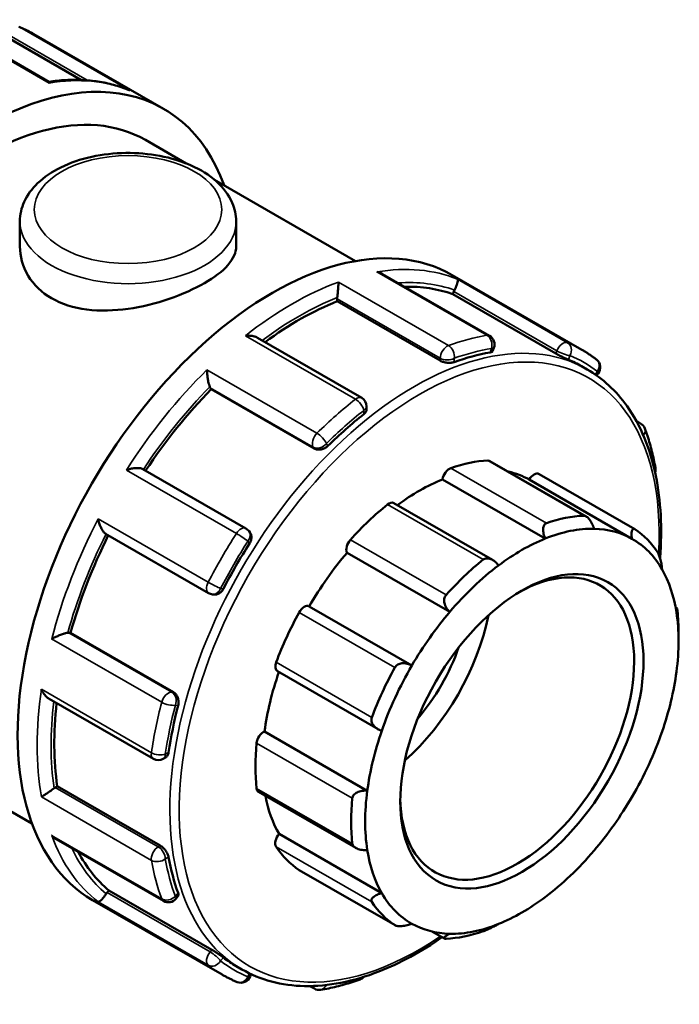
# Model space of a CAD drawing. Header units: millimetres. Extents: x 0 to 905, y -349 to 720.
# Tile 11 of 11: x 795 to 856, y 629 to 719. Entities that reach past the tile are written whole.
import ezdxf

# ---------------------------------------------------------------- set-up
doc = ezdxf.new("R2010")
doc.units = ezdxf.units.MM
doc.layers.add('Visible (ANSI)', color=7, linetype='Continuous', lineweight=50)
doc.layers.add('Visible Narrow (ANSI)', color=7, linetype='Continuous', lineweight=35)

msp = doc.modelspace()

# ---------------------------------------------------------------- linework, layer by layer
at = {"layer": 'Visible (ANSI)'}
for p, q in [((798.102, 713.77), (788.298, 719.416)), ((794.372, 717.783), (801.043, 713.941)), ((796.745, 718.133), (808.605, 711.304)), ((806.958, 708.444), (810.678, 706.302)), ((813.27, 704.81), (826.197, 697.365)), ((795.459, 700.992), (795.459, 698.689)), ((815.259, 700.992), (815.259, 698.689)), ((838.462, 690.528), (828.658, 696.174)), ((835.05, 696.075), (846.909, 689.246)), ((835.102, 694.329), (835.194, 694.566)), ((844.536, 688.896), (835.102, 694.329)), ((824.508, 693.679), (824.508, 693.892)), ((833.941, 688.246), (824.508, 693.679)), ((826.752, 684.846), (817.201, 690.346)), ((838.742, 689.118), (838.856, 689.412)), ((846.893, 687.732), (847.398, 687.441)), ((848.263, 686.888), (848.4, 687.058)), ((812.976, 685.634), (812.884, 685.766)), ((822.41, 680.201), (812.976, 685.634)), ((827.207, 683.809), (827.207, 684.058)), ((851.904, 682.726), (852.288, 682.505)), ((847.301, 673.99), (838.502, 679.057)), ((816.152, 672.891), (806.715, 678.325)), ((842.992, 677.871), (851.754, 672.825)), ((843.564, 671.965), (834.159, 677.381)), ((851.495, 671.944), (842.091, 677.359)), ((838.732, 670.006), (829.696, 675.21)), ((803.301, 672.407), (812.738, 666.973)), ((816.538, 672.488), (816.442, 672.625)), ((834.814, 665.249), (825.409, 670.664)), ((813.108, 666.856), (813.273, 666.841)), ((831.348, 660.342), (821.944, 665.757)), ((855.499, 665.657), (855.614, 665.591)), ((799.936, 663.34), (800.096, 663.325)), ((809.53, 657.893), (800.096, 663.325)), ((855.773, 662.589), (855.773, 663.329)), ((819.031, 659.818), (828.248, 654.51)), ((777.315, 656.969), (796.555, 645.89)), ((798.127, 657.303), (807.677, 651.803)), ((827.264, 648.887), (817.86, 654.303)), ((808.584, 651.803), (808.799, 651.927)), ((798.697, 649.186), (798.882, 649.293)), ((808.315, 643.86), (798.882, 649.293)), ((817.316, 648.769), (826.21, 643.647)), ((798.793, 644.437), (808.595, 638.792)), ((828.588, 639.51), (819.184, 644.926)), ((821.043, 641.611), (829.805, 636.565)), ((803.436, 639.56), (803.596, 639.759)), ((813.03, 634.326), (803.596, 639.759)), ((809.757, 639.01), (809.954, 639.255)), ((802.114, 638.881), (813.973, 632.051)), ((834.332, 635.358), (833.252, 635.98)), ((815.275, 632.825), (815.78, 632.534)), ((816.546, 631.886), (816.627, 632.094)), ((822.42, 630.769), (822.015, 631.002))]:
    msp.add_line(p, q, dxfattribs=at)
for centre, start, end in [((838.009, 689.741), 338.80211, 60.06401), ((847.691, 687.628), 321.19183, 52.15489), ((826.299, 684.058), 0, 60.06401), ((851.834, 681.717), 20.37452, 60.06401), ((852.752, 678.286), 343.07028, 10.03563), ((815.698, 672.103), 35.02709, 60.06401), ((813.191, 667.761), 240.06401, 264.76275), ((808.131, 652.591), 240.06401, 299.93599), ((809.048, 639.58), 240.06401, 321.19183), ((815.698, 632.214), 247.59443, 338.80211), ((826.299, 632.468), 289.85845, 317.52376), ((822.874, 631.557), 240.06401, 279.47366)]:
    msp.add_arc(centre, 0.909, start, end, dxfattribs=at)
for centre, major_axis, start_param, end_param in [((792.136, 682.707), (16.468, 28.597), 5.832158, 9.875805), ((792.136, 682.707), (14.821, 25.738), 0, 3.141593), ((818.582, 667.478), (16.468, 28.597), 0, 3.141593), ((821.008, 666.081), (15.809, 27.453), 0.102973, 0.337204), ((825.15, 694.262), (-0.453, -0.787), 5.326418, 5.495853), ((835.751, 694.515), (-0.453, -0.787), 4.802819, 4.972255), ((821.008, 666.081), (15.809, 27.453), 0.626572, 0.922564), ((831.084, 660.279), (-15.809, -27.453), 3.587464, 3.739052), ((831.084, 660.279), (15.809, 27.453), 0, 0.07386), ((813.44, 686.457), (-0.453, -0.787), 5.850017, 6.019452), ((821.008, 666.081), (15.809, 27.453), 1.15017, 1.460798), ((831.084, 660.279), (-15.809, -27.453), 4.111062, 4.262651), ((832.017, 659.741), (10.581, 18.375), 0.349739, 0.588871), ((838.048, 678.27), (0.453, 0.787), 0, 0.349739), ((834.792, 677.618), (0.453, 0.787), 0.588871, 2.182057), ((832.017, 659.741), (10.128, 17.587), 0.005332, 0.177783), ((842.538, 677.084), (0.453, 0.787), 0, 1.553739), ((832.017, 659.741), (-10.128, -17.587), 3.775244, 4.064618), ((832.017, 659.741), (-10.581, -18.375), 4.11965, 4.358782), ((829.242, 674.422), (0.453, 0.787), 0, 0.978058), ((840.779, 654.695), (10.581, 18.375), 0.349739, 0.588871), ((841.422, 654.325), (10.128, 17.587), 0.304959, 0.633651), ((841.422, 654.325), (10.128, 17.587), 0.005332, 0.304959), ((840.779, 654.695), (10.581, 18.375), 6.004606, 6.243738), ((821.008, 666.081), (15.809, 27.453), 1.676866, 1.987555), ((831.084, 660.279), (-15.809, -27.453), 4.634661, 4.786249), ((825.986, 671.324), (-0.453, -0.787), 4.358782, 5.951969), ((841.422, 654.325), (10.128, 17.587), 0.633651, 0.933278), ((841.422, 654.325), (10.128, 17.587), 5.959826, 6.288518), ((832.017, 659.741), (-10.128, -17.587), 4.403562, 4.703189), ((840.993, 654.572), (7.558, 13.125), 2.37399, 7.050788), ((840.779, 654.695), (-10.581, -18.375), 4.11965, 4.358782), ((841.422, 654.325), (10.128, 17.587), 0.933278, 1.261969), ((841.422, 654.325), (10.128, 17.587), 5.660199, 5.959826), ((832.017, 659.741), (-10.581, -18.375), 4.747969, 4.987101), ((821.496, 664.967), (0.453, 0.787), 0.01319, 1.606376), ((841.422, 654.325), (10.128, 17.587), 1.261969, 1.561596), ((841.422, 654.325), (-10.128, -17.587), 2.189915, 2.518607), ((840.779, 654.695), (10.581, 18.375), 5.495853, 5.615419), ((827.987, 662.062), (7.558, 13.125), 4.181411, 5.243367), ((799.615, 662.511), (0.453, 0.787), 0.259866, 0.429301), ((827.987, 662.062), (6.046, 10.5), 4.397472, 5.027306), ((819.484, 660.605), (-0.453, -0.787), 4.987101, 6.283185), ((832.017, 659.741), (-10.128, -17.587), 5.033948, 5.331508), ((840.779, 654.695), (-10.581, -18.375), 4.747969, 4.987101), ((841.422, 654.325), (10.128, 17.587), 1.561596, 1.890288), ((841.422, 654.325), (-10.128, -17.587), 1.890288, 2.189915), ((821.008, 666.081), (15.809, 27.453), 2.214984, 2.511154), ((831.084, 660.279), (-15.809, -27.453), 5.15826, 5.309848), ((817.769, 653.515), (0.453, 0.787), 0.641509, 2.234695), ((841.422, 654.325), (10.128, 17.587), 1.890288, 2.189915), ((841.422, 654.325), (-10.128, -17.587), 1.561596, 1.890288), ((832.017, 659.741), (-10.581, -18.375), 5.376288, 5.615419), ((798.697, 648.444), (-0.453, -0.787), 3.925057, 4.094492), ((817.769, 649.557), (-0.453, -0.787), 5.615419, 6.283185), ((841.422, 654.325), (10.128, 17.587), 2.189915, 2.518607), ((832.017, 659.741), (-10.128, -17.587), 5.691466, 5.959826), ((840.779, 654.695), (-10.581, -18.375), 5.376288, 5.615419), ((841.422, 654.325), (-10.128, -17.587), 1.261969, 1.561596), ((819.484, 644.442), (-0.453, -0.787), 4.41142, 6.004606), ((832.017, 659.741), (-10.581, -18.375), 6.004606, 6.243738), ((841.422, 654.325), (-10.128, -17.587), 5.660199, 5.959826), ((821.008, 666.081), (-15.809, -27.453), 5.940917, 6.176345), ((831.084, 660.279), (-15.809, -27.453), 5.681859, 5.833447), ((841.422, 654.325), (-10.128, -17.587), 0.933278, 1.261969), ((821.496, 642.398), (-0.453, -0.787), 6.243738, 6.283185), ((803.757, 639.102), (-0.453, -0.787), 4.448656, 4.618091), ((841.422, 654.325), (-10.128, -17.587), 5.959826, 6.288518), ((841.422, 654.325), (-10.128, -17.587), 0.633651, 0.933278), ((840.779, 654.695), (-10.581, -18.375), 6.004606, 6.243738), ((841.422, 654.325), (-10.128, -17.587), 0.005332, 0.304959), ((841.422, 654.325), (-10.128, -17.587), 0.304959, 0.633651), ((840.779, 654.695), (-10.581, -18.375), 0.349739, 0.588871), ((831.084, 660.279), (-15.809, -27.453), 6.205458, 6.283185)]:
    msp.add_ellipse(centre, major_axis=major_axis, ratio=0.578093, start_param=start_param, end_param=end_param, dxfattribs=at)
msp.add_ellipse((841.422, 654.325), major_axis=(-7.86, -13.65), ratio=0.578093, dxfattribs=at)
for points, knots in [([(796.745, 718.133), (796.657, 718.184), (796.567, 718.234), (796.387, 718.332), (796.297, 718.379), (796.114, 718.472), (796.022, 718.517), (795.837, 718.605), (795.744, 718.648), (795.556, 718.731), (795.462, 718.771), (795.367, 718.811)], [5.49972085, 5.49972085, 5.49972085, 5.49972085, 5.51497514, 5.51497514, 5.53022942, 5.53022942, 5.5454837, 5.5454837, 5.56073798, 5.56073798, 5.57599227, 5.57599227, 5.57599227, 5.57599227]), ([(805.385, 713.032), (804.948, 713.209), (804.498, 713.361), (803.578, 713.614), (803.107, 713.715), (802.146, 713.864), (801.656, 713.913), (800.661, 713.96), (800.156, 713.958), (799.134, 713.903), (798.618, 713.85), (798.097, 713.773)], [5.5790985, 5.5790985, 5.5790985, 5.5790985, 5.6490806, 5.6490806, 5.7190626, 5.7190626, 5.7890447, 5.7890447, 5.8590267, 5.8590267, 5.9287187, 5.9287187, 5.9287187, 5.9287187]), ([(798.136, 713.649), (798.135, 713.65), (798.135, 713.651), (798.132, 713.7), (798.126, 713.735), (798.112, 713.762), (798.107, 713.767), (798.102, 713.77)], [-0.00060692, -0.00060692, -0.00060692, -0.00060692, 0, 0, 0.04029247, 0.04029247, 0.05505805, 0.05505805, 0.05505805, 0.05505805]), ([(805.385, 713.032), (805.427, 713.015), (805.468, 712.996), (805.511, 712.975), (805.512, 712.974), (805.514, 712.973)], [0.15943913, 0.15943913, 0.15943913, 0.15943913, 0.17309103, 0.17309103, 0.17369216, 0.17369216, 0.17369216, 0.17369216]), ([(795.459, 700.992), (795.459, 701.611), (795.601, 702.227), (796.143, 703.416), (796.562, 703.979), (797.673, 705.051), (798.399, 705.539), (800.07, 706.358), (801.025, 706.681), (803.037, 707.12), (804.092, 707.238), (806.204, 707.265), (807.259, 707.176), (809.283, 706.795), (810.25, 706.503), (812.008, 705.725), (812.798, 705.236), (814.083, 704.088), (814.589, 703.43), (815.134, 702.155), (815.259, 701.575), (815.259, 700.992)], [2.356194, 2.356194, 2.356194, 2.356194, 2.612893, 2.612893, 2.894422, 2.894422, 3.22149, 3.22149, 3.564496, 3.564496, 3.904707, 3.904707, 4.242846, 4.242846, 4.582585, 4.582585, 4.925588, 4.925588, 5.256289, 5.256289, 5.497787, 5.497787, 5.497787, 5.497787]), ([(815.259, 698.689), (815.259, 698.151), (815.014, 697.574), (814.008, 696.426), (813.246, 695.853), (811.474, 694.832), (810.354, 694.322), (807.915, 693.485), (806.595, 693.162), (804.124, 692.815), (802.804, 692.769), (800.365, 693.08), (799.246, 693.443), (797.472, 694.464), (796.71, 695.185), (795.704, 696.857), (795.459, 697.805), (795.459, 698.689)], [0.752278, 0.752278, 0.752278, 0.752278, 1.128242, 1.128242, 1.504206, 1.504206, 1.880171, 1.880171, 2.256135, 2.256135, 2.632274, 2.632274, 3.008413, 3.008413, 3.384551, 3.384551, 3.76069, 3.76069, 3.76069, 3.76069]), ([(828.658, 696.174), (828.619, 696.197), (828.578, 696.218), (828.415, 696.294), (828.285, 696.337), (828.151, 696.366), (828.149, 696.367), (828.147, 696.367)], [0.11855911, 0.11855911, 0.11855911, 0.11855911, 0.1325222, 0.1325222, 0.17309103, 0.17309103, 0.17369216, 0.17369216, 0.17369216, 0.17369216]), ([(824.625, 695.43), (824.625, 695.429), (824.625, 695.428), (824.625, 695.364), (824.623, 695.288), (824.616, 695.116), (824.611, 695.02), (824.597, 694.807), (824.587, 694.686), (824.567, 694.465), (824.558, 694.366), (824.538, 694.185), (824.528, 694.103), (824.518, 694.026), (824.517, 694.024), (824.517, 694.023)], [-0.0006069, -0.0006069, -0.0006069, -0.0006069, 0, 0, 0.0402925, 0.0402925, 0.078718, 0.078718, 0.1184803, 0.1184803, 0.148246, 0.148246, 0.1740674, 0.1740674, 0.1747486, 0.1747486, 0.1747486, 0.1747486]), ([(835.526, 695.691), (835.526, 695.69), (835.526, 695.69), (835.541, 695.672), (835.55, 695.641), (835.551, 695.554), (835.545, 695.5), (835.516, 695.362), (835.492, 695.277), (835.433, 695.105), (835.402, 695.025), (835.333, 694.864), (835.298, 694.787), (835.258, 694.709), (835.257, 694.707), (835.256, 694.705)], [-0.0006069, -0.0006069, -0.0006069, -0.0006069, 0, 0, 0.0402925, 0.0402925, 0.078718, 0.078718, 0.1184803, 0.1184803, 0.148246, 0.148246, 0.1740674, 0.1740674, 0.1747486, 0.1747486, 0.1747486, 0.1747486]), ([(817.201, 690.346), (817.11, 690.398), (817.007, 690.439), (816.778, 690.502), (816.649, 690.522), (816.385, 690.541), (816.246, 690.538), (816.109, 690.524), (816.107, 690.524), (816.105, 690.524)], [0.0594356, 0.0594356, 0.0594356, 0.0594356, 0.093891, 0.093891, 0.1325222, 0.1325222, 0.173091, 0.173091, 0.1736922, 0.1736922, 0.1736922, 0.1736922]), ([(838.742, 689.119), (838.733, 689.096), (838.716, 689.074), (838.647, 689.025), (838.581, 689.002), (838.504, 688.989)], [0.3586082, 0.3586082, 0.3586082, 0.3586082, 0.3794534, 0.3794534, 0.41424501, 0.41424501, 0.41424501, 0.41424501]), ([(845.679, 688.332), (845.617, 688.357), (845.534, 688.394), (845.345, 688.481), (845.238, 688.531), (845.034, 688.63), (844.924, 688.686), (844.715, 688.796), (844.616, 688.85), (844.536, 688.896)], [0.1383011, 0.1383011, 0.1383011, 0.1383011, 0.1730927, 0.1730927, 0.2078843, 0.2078843, 0.2420787, 0.2420787, 0.276273, 0.276273, 0.276273, 0.276273]), ([(848.249, 688.346), (848.164, 688.412), (848.078, 688.477), (847.904, 688.605), (847.816, 688.667), (847.639, 688.79), (847.549, 688.85), (847.369, 688.967), (847.278, 689.025), (847.095, 689.137), (847.003, 689.192), (846.909, 689.246)], [5.41958202, 5.41958202, 5.41958202, 5.41958202, 5.43560979, 5.43560979, 5.45163755, 5.45163755, 5.46766532, 5.46766532, 5.48369309, 5.48369309, 5.49972085, 5.49972085, 5.49972085, 5.49972085]), ([(835.227, 688.117), (835.146, 688.089), (835.044, 688.066), (834.819, 688.045), (834.697, 688.046), (834.468, 688.069), (834.347, 688.091), (834.124, 688.156), (834.022, 688.2), (833.941, 688.246)], [0.1383011, 0.1383011, 0.1383011, 0.1383011, 0.1730927, 0.1730927, 0.2078843, 0.2078843, 0.2420787, 0.2420787, 0.276273, 0.276273, 0.276273, 0.276273]), ([(812.583, 687.404), (812.583, 687.403), (812.583, 687.401), (812.586, 687.298), (812.593, 687.187), (812.613, 686.956), (812.627, 686.836), (812.661, 686.586), (812.683, 686.454), (812.729, 686.229), (812.75, 686.136), (812.794, 685.977), (812.815, 685.911), (812.836, 685.856), (812.837, 685.854), (812.837, 685.853)], [-0.0006069, -0.0006069, -0.0006069, -0.0006069, 0, 0, 0.0402925, 0.0402925, 0.078718, 0.078718, 0.1184803, 0.1184803, 0.148246, 0.148246, 0.1740674, 0.1740674, 0.1747486, 0.1747486, 0.1747486, 0.1747486]), ([(854.072, 670.194), (854.278, 672.883), (854.15, 675.424), (853.188, 680.17), (852.299, 682.336), (850.049, 685.489), (848.816, 686.625), (847.398, 687.441)], [4.6198785, 4.6198785, 4.6198785, 4.6198785, 4.9192709, 4.9192709, 5.2415147, 5.2415147, 5.4997209, 5.4997209, 5.4997209, 5.4997209]), ([(827.207, 683.809), (827.207, 683.732), (827.184, 683.648), (827.092, 683.487), (827.022, 683.41), (826.941, 683.346)], [0.3449251, 0.3449251, 0.3449251, 0.3449251, 0.3794534, 0.3794534, 0.41424501, 0.41424501, 0.41424501, 0.41424501]), ([(853.647, 678.445), (853.602, 678.699), (853.553, 678.95), (853.448, 679.446), (853.391, 679.692), (853.271, 680.177), (853.207, 680.417), (853.071, 680.889), (852.999, 681.123), (852.848, 681.583), (852.769, 681.81), (852.686, 682.034)], [4.8959832, 4.8959832, 4.8959832, 4.8959832, 4.9272653, 4.9272653, 4.9585473, 4.9585473, 4.9898294, 4.9898294, 5.0211114, 5.0211114, 5.0523935, 5.0523935, 5.0523935, 5.0523935]), ([(823.664, 680.444), (823.587, 680.368), (823.489, 680.296), (823.272, 680.183), (823.154, 680.142), (822.931, 680.099), (822.812, 680.093), (822.592, 680.121), (822.49, 680.155), (822.41, 680.201)], [0.1383014, 0.1383014, 0.1383014, 0.1383014, 0.1729608, 0.1729608, 0.2076202, 0.2076202, 0.2419468, 0.2419468, 0.2762735, 0.2762735, 0.2762735, 0.2762735]), ([(806.715, 678.325), (806.684, 678.343), (806.646, 678.358), (806.531, 678.394), (806.446, 678.408), (806.234, 678.423), (806.103, 678.418), (805.844, 678.392), (805.715, 678.37), (805.458, 678.312), (805.33, 678.274), (805.208, 678.231), (805.206, 678.231), (805.205, 678.23)], [0.0086302, 0.0086302, 0.0086302, 0.0086302, 0.0255484, 0.0255484, 0.0548536, 0.0548536, 0.093891, 0.093891, 0.1325222, 0.1325222, 0.173091, 0.173091, 0.1736922, 0.1736922, 0.1736922, 0.1736922]), ([(802.626, 673.765), (802.627, 673.763), (802.627, 673.761), (802.65, 673.636), (802.682, 673.508), (802.758, 673.261), (802.802, 673.14), (802.908, 672.903), (802.969, 672.786), (803.089, 672.607), (803.143, 672.538), (803.234, 672.453), (803.268, 672.426), (803.301, 672.407)], [-0.0006069, -0.0006069, -0.0006069, -0.0006069, 0, 0, 0.0402925, 0.0402925, 0.078718, 0.078718, 0.1184803, 0.1184803, 0.148246, 0.148246, 0.1664015, 0.1664015, 0.1664015, 0.1664015]), ([(843.564, 671.965), (843.502, 672.1), (843.449, 672.25), (843.38, 672.558), (843.365, 672.717), (843.384, 672.972), (843.412, 673.088), (843.489, 673.227), (843.52, 673.268), (843.592, 673.333), (843.634, 673.357), (843.678, 673.373)], [0.3267442, 0.3267442, 0.3267442, 0.3267442, 0.3709068, 0.3709068, 0.4179336, 0.4179336, 0.456584, 0.456584, 0.4759093, 0.4759093, 0.4952345, 0.4952345, 0.4952345, 0.4952345]), ([(847.08, 674.054), (847.122, 674.055), (847.166, 674.048), (847.257, 674.016), (847.304, 673.991), (847.443, 673.895), (847.533, 673.802), (847.702, 673.585), (847.79, 673.441), (847.932, 673.147), (847.988, 672.998), (848.03, 672.859)], [0.1713545, 0.1713545, 0.1713545, 0.1713545, 0.1906797, 0.1906797, 0.210005, 0.210005, 0.2486554, 0.2486554, 0.2956822, 0.2956822, 0.3398448, 0.3398448, 0.3398448, 0.3398448]), ([(816.538, 672.488), (816.543, 672.48), (816.549, 672.472), (816.607, 672.38), (816.641, 672.28), (816.666, 672.078), (816.659, 671.962), (816.602, 671.733), (816.551, 671.62), (816.489, 671.522)], [0.3070959, 0.3070959, 0.3070959, 0.3070959, 0.3104674, 0.3104674, 0.3446618, 0.3446618, 0.3794534, 0.3794534, 0.414245, 0.414245, 0.414245, 0.414245]), ([(851.495, 671.944), (851.474, 672.077), (851.461, 672.215), (851.46, 672.472), (851.474, 672.589), (851.523, 672.748), (851.558, 672.808), (851.628, 672.849), (851.654, 672.854), (851.71, 672.848), (851.74, 672.835), (851.771, 672.815)], [0.3267442, 0.3267442, 0.3267442, 0.3267442, 0.3709068, 0.3709068, 0.4179336, 0.4179336, 0.456584, 0.456584, 0.4759093, 0.4759093, 0.4952345, 0.4952345, 0.4952345, 0.4952345]), ([(853.874, 670.68), (853.896, 670.646), (853.919, 670.605), (853.964, 670.509), (853.986, 670.454), (854.049, 670.278), (854.087, 670.144), (854.155, 669.867), (854.186, 669.704), (854.232, 669.402), (854.247, 669.262), (854.255, 669.141)], [0.1713545, 0.1713545, 0.1713545, 0.1713545, 0.1906797, 0.1906797, 0.210005, 0.210005, 0.2486554, 0.2486554, 0.2956822, 0.2956822, 0.3398448, 0.3398448, 0.3398448, 0.3398448]), ([(837.88, 670.034), (837.925, 670.07), (837.975, 670.098), (838.085, 670.138), (838.144, 670.149), (838.325, 670.159), (838.452, 670.131), (838.703, 670.033), (838.842, 669.945), (839.086, 669.737), (839.193, 669.618), (839.28, 669.498)], [0.1713545, 0.1713545, 0.1713545, 0.1713545, 0.1906797, 0.1906797, 0.210005, 0.210005, 0.2486554, 0.2486554, 0.2956822, 0.2956822, 0.3398448, 0.3398448, 0.3398448, 0.3398448]), ([(814.09, 667.367), (814.037, 667.264), (813.964, 667.164), (813.794, 666.999), (813.697, 666.935), (813.509, 666.856), (813.406, 666.835), (813.295, 666.839), (813.284, 666.84), (813.273, 666.841)], [0.1383011, 0.1383011, 0.1383011, 0.1383011, 0.1730927, 0.1730927, 0.2078843, 0.2078843, 0.2420787, 0.2420787, 0.2458492, 0.2458492, 0.2458492, 0.2458492]), ([(834.814, 665.249), (834.707, 665.35), (834.604, 665.472), (834.432, 665.749), (834.366, 665.905), (834.303, 666.184), (834.294, 666.324), (834.328, 666.519), (834.348, 666.582), (834.402, 666.698), (834.437, 666.751), (834.478, 666.797)], [0.3267442, 0.3267442, 0.3267442, 0.3267442, 0.3709068, 0.3709068, 0.4179336, 0.4179336, 0.456584, 0.456584, 0.4759093, 0.4759093, 0.4952345, 0.4952345, 0.4952345, 0.4952345]), ([(855.579, 665.193), (855.578, 665.29), (855.58, 665.38), (855.588, 665.522), (855.595, 665.57), (855.612, 665.599), (855.621, 665.59), (855.637, 665.528), (855.643, 665.5), (855.654, 665.428), (855.66, 665.385), (855.665, 665.336)], [0.3267442, 0.3267442, 0.3267442, 0.3267442, 0.3709068, 0.3709068, 0.4179336, 0.4179336, 0.456584, 0.456584, 0.4759093, 0.4759093, 0.4952345, 0.4952345, 0.4952345, 0.4952345]), ([(799.838, 663.336), (799.781, 663.328), (799.714, 663.314), (799.556, 663.273), (799.465, 663.245), (799.25, 663.174), (799.125, 663.127), (798.89, 663.032), (798.777, 662.982), (798.563, 662.883), (798.461, 662.832), (798.369, 662.782), (798.368, 662.781), (798.366, 662.78)], [0, 0, 0, 0, 0.0255484, 0.0255484, 0.0548536, 0.0548536, 0.093891, 0.093891, 0.1325222, 0.1325222, 0.173091, 0.173091, 0.1736922, 0.1736922, 0.1736922, 0.1736922]), ([(829.787, 660.155), (829.818, 660.211), (829.858, 660.264), (829.951, 660.356), (830.004, 660.397), (830.178, 660.496), (830.313, 660.534), (830.594, 660.565), (830.761, 660.552), (831.074, 660.474), (831.221, 660.414), (831.348, 660.342)], [0.1713545, 0.1713545, 0.1713545, 0.1713545, 0.1906797, 0.1906797, 0.210005, 0.210005, 0.2486554, 0.2486554, 0.2956822, 0.2956822, 0.3398448, 0.3398448, 0.3398448, 0.3398448]), ([(797.423, 658.165), (797.424, 658.163), (797.424, 658.161), (797.48, 658.037), (797.545, 657.918), (797.691, 657.701), (797.771, 657.601), (797.942, 657.43), (798.032, 657.357), (798.127, 657.303)], [-0.0006069, -0.0006069, -0.0006069, -0.0006069, 0, 0, 0.0402925, 0.0402925, 0.078718, 0.078718, 0.1151554, 0.1151554, 0.1151554, 0.1151554]), ([(809.53, 657.893), (809.61, 657.846), (809.69, 657.776), (809.824, 657.6), (809.879, 657.494), (809.953, 657.28), (809.977, 657.157), (809.988, 656.912), (809.974, 656.79), (809.947, 656.685)], [0.2762734, 0.2762734, 0.2762734, 0.2762734, 0.3104678, 0.3104678, 0.3446621, 0.3446621, 0.3794537, 0.3794537, 0.4142453, 0.4142453, 0.4142453, 0.4142453]), ([(828.588, 654.36), (828.448, 654.405), (828.304, 654.471), (828.036, 654.645), (827.913, 654.756), (827.749, 654.977), (827.687, 655.098), (827.646, 655.287), (827.641, 655.351), (827.649, 655.478), (827.663, 655.54), (827.685, 655.599)], [0.3267442, 0.3267442, 0.3267442, 0.3267442, 0.3709068, 0.3709068, 0.4179336, 0.4179336, 0.456584, 0.456584, 0.4759093, 0.4759093, 0.4952345, 0.4952345, 0.4952345, 0.4952345]), ([(809.069, 652.391), (809.054, 652.289), (809.022, 652.19), (808.928, 652.028), (808.866, 651.966), (808.799, 651.927)], [0.13830107, 0.13830107, 0.13830107, 0.13830107, 0.17309268, 0.17309268, 0.2077978, 0.2077978, 0.2077978, 0.2077978]), ([(798.589, 649.113), (798.529, 649.067), (798.464, 649.019), (798.318, 648.911), (798.238, 648.854), (798.057, 648.726), (797.958, 648.658), (797.778, 648.537), (797.696, 648.483), (797.547, 648.389), (797.481, 648.348), (797.424, 648.315), (797.424, 648.315), (797.423, 648.314)], [0, 0, 0, 0, 0.0255484, 0.0255484, 0.0548536, 0.0548536, 0.093891, 0.093891, 0.1325222, 0.1325222, 0.173091, 0.173091, 0.1736922, 0.1736922, 0.1736922, 0.1736922]), ([(825.893, 648.191), (825.898, 648.246), (825.913, 648.301), (825.962, 648.407), (825.995, 648.458), (826.115, 648.598), (826.225, 648.676), (826.473, 648.8), (826.634, 648.848), (826.956, 648.897), (827.117, 648.9), (827.264, 648.887)], [0.1713545, 0.1713545, 0.1713545, 0.1713545, 0.1906797, 0.1906797, 0.210005, 0.210005, 0.2486554, 0.2486554, 0.2956822, 0.2956822, 0.3398448, 0.3398448, 0.3398448, 0.3398448]), ([(798.366, 644.786), (798.368, 644.784), (798.369, 644.783), (798.46, 644.682), (798.56, 644.593), (798.708, 644.488), (798.75, 644.461), (798.793, 644.437)], [-0.00060692, -0.00060692, -0.00060692, -0.00060692, 0, 0, 0.04029247, 0.04029247, 0.05552858, 0.05552858, 0.05552858, 0.05552858]), ([(808.315, 643.86), (808.396, 643.814), (808.484, 643.747), (808.653, 643.587), (808.733, 643.493), (808.866, 643.307), (808.928, 643.201), (809.022, 642.996), (809.054, 642.896), (809.069, 642.811)], [0.276273, 0.276273, 0.276273, 0.276273, 0.3104674, 0.3104674, 0.3446618, 0.3446618, 0.3794534, 0.3794534, 0.414245, 0.414245, 0.414245, 0.414245]), ([(827.264, 643.458), (827.117, 643.446), (826.956, 643.448), (826.634, 643.487), (826.473, 643.527), (826.225, 643.632), (826.115, 643.698), (825.995, 643.82), (825.962, 643.864), (825.913, 643.957), (825.898, 644.006), (825.893, 644.055)], [0.3267442, 0.3267442, 0.3267442, 0.3267442, 0.3709068, 0.3709068, 0.4179336, 0.4179336, 0.456584, 0.456584, 0.4759093, 0.4759093, 0.4952345, 0.4952345, 0.4952345, 0.4952345]), ([(803.347, 639.437), (803.301, 639.366), (803.252, 639.297), (803.148, 639.156), (803.093, 639.089), (802.974, 638.951), (802.913, 638.888), (802.806, 638.792), (802.761, 638.757), (802.683, 638.713), (802.651, 638.704), (802.627, 638.708), (802.627, 638.708), (802.626, 638.708)], [0, 0, 0, 0, 0.0255484, 0.0255484, 0.0548536, 0.0548536, 0.093891, 0.093891, 0.1325222, 0.1325222, 0.173091, 0.173091, 0.1736922, 0.1736922, 0.1736922, 0.1736922]), ([(809.947, 639.528), (809.974, 639.454), (809.988, 639.385), (809.979, 639.301), (809.969, 639.275), (809.954, 639.256)], [0.13830107, 0.13830107, 0.13830107, 0.13830107, 0.17309268, 0.17309268, 0.1939814, 0.1939814, 0.1939814, 0.1939814]), ([(827.685, 638.711), (827.663, 638.744), (827.649, 638.78), (827.641, 638.855), (827.646, 638.894), (827.687, 639.01), (827.749, 639.086), (827.913, 639.23), (828.036, 639.305), (828.304, 639.427), (828.448, 639.475), (828.588, 639.51)], [0.1713545, 0.1713545, 0.1713545, 0.1713545, 0.1906797, 0.1906797, 0.210005, 0.210005, 0.2486554, 0.2486554, 0.2956822, 0.2956822, 0.3398448, 0.3398448, 0.3398448, 0.3398448]), ([(831.348, 636.707), (831.221, 636.659), (831.074, 636.614), (830.761, 636.537), (830.594, 636.508), (830.313, 636.483), (830.178, 636.48), (830.004, 636.5), (829.951, 636.51), (829.858, 636.538), (829.818, 636.555), (829.787, 636.576)], [0.3267442, 0.3267442, 0.3267442, 0.3267442, 0.3709068, 0.3709068, 0.4179336, 0.4179336, 0.456584, 0.456584, 0.4759093, 0.4759093, 0.4952345, 0.4952345, 0.4952345, 0.4952345]), ([(839.28, 636.686), (839.193, 636.636), (839.086, 636.578), (838.842, 636.451), (838.703, 636.38), (838.452, 636.259), (838.325, 636.2), (838.144, 636.121), (838.085, 636.096), (837.975, 636.053), (837.925, 636.034), (837.88, 636.018)], [0.3267442, 0.3267442, 0.3267442, 0.3267442, 0.3709068, 0.3709068, 0.4179336, 0.4179336, 0.456584, 0.456584, 0.4759093, 0.4759093, 0.4952345, 0.4952345, 0.4952345, 0.4952345]), ([(815.78, 632.534), (817.473, 631.559), (819.427, 631.043), (823.679, 630.963), (825.984, 631.42), (830.255, 633.087), (832.206, 634.146), (834.128, 635.475)], [2.3581282, 2.3581282, 2.3581282, 2.3581282, 2.6664963, 2.6664963, 2.9826551, 2.9826551, 3.2416129, 3.2416129, 3.2416129, 3.2416129]), ([(834.478, 635.337), (834.437, 635.335), (834.402, 635.337), (834.348, 635.348), (834.328, 635.357), (834.294, 635.393), (834.303, 635.429), (834.366, 635.512), (834.432, 635.568), (834.604, 635.681), (834.707, 635.738), (834.814, 635.792)], [0.1713545, 0.1713545, 0.1713545, 0.1713545, 0.1906797, 0.1906797, 0.210005, 0.210005, 0.2486554, 0.2486554, 0.2956822, 0.2956822, 0.3398448, 0.3398448, 0.3398448, 0.3398448]), ([(813.03, 634.326), (813.11, 634.28), (813.206, 634.222), (813.406, 634.096), (813.509, 634.028), (813.697, 633.901), (813.794, 633.834), (813.964, 633.713), (814.037, 633.659), (814.09, 633.618)], [0.276273, 0.276273, 0.276273, 0.276273, 0.3104674, 0.3104674, 0.3446618, 0.3446618, 0.3794534, 0.3794534, 0.414245, 0.414245, 0.414245, 0.414245]), ([(813.973, 632.051), (814.062, 632), (814.151, 631.95), (814.331, 631.853), (814.422, 631.805), (814.605, 631.713), (814.697, 631.668), (814.882, 631.58), (814.975, 631.537), (815.162, 631.454), (815.257, 631.413), (815.352, 631.374)], [2.3581282, 2.3581282, 2.3581282, 2.3581282, 2.37338248, 2.37338248, 2.38863676, 2.38863676, 2.40389105, 2.40389105, 2.41914533, 2.41914533, 2.43439961, 2.43439961, 2.43439961, 2.43439961]), ([(823.023, 630.66), (823.258, 630.699), (823.494, 630.744), (823.968, 630.842), (824.205, 630.896), (824.682, 631.013), (824.921, 631.077), (825.401, 631.214), (825.641, 631.287), (826.124, 631.443), (826.365, 631.526), (826.607, 631.613)], [2.8015881, 2.8015881, 2.8015881, 2.8015881, 2.8328702, 2.8328702, 2.8641522, 2.8641522, 2.8954343, 2.8954343, 2.9267163, 2.9267163, 2.9579984, 2.9579984, 2.9579984, 2.9579984])]:
    msp.add_open_spline(points, degree=3, knots=knots, dxfattribs=at)
at = {"layer": 'Visible Narrow (ANSI)'}
for p, q in [((788.059, 719.452), (798.136, 713.649)), ((805.514, 712.973), (795.438, 718.776)), ((794.464, 718.021), (801.606, 713.908)), ((828.147, 696.367), (838.223, 690.564)), ((834.701, 689.627), (824.625, 695.43)), ((845.602, 689.888), (835.526, 695.691)), ((835.194, 694.566), (844.628, 689.134)), ((824.508, 693.892), (833.941, 688.459)), ((816.105, 690.524), (826.181, 684.721)), ((838.651, 689.371), (838.504, 688.989)), ((844.628, 689.134), (844.536, 688.896)), ((845.679, 688.332), (845.827, 688.713)), ((833.941, 688.459), (833.941, 688.246)), ((835.227, 688.117), (835.227, 688.459)), ((822.659, 681.602), (812.583, 687.404)), ((848.334, 687.258), (848.118, 686.989)), ((812.884, 685.766), (822.317, 680.333)), ((826.941, 683.688), (826.941, 683.346)), ((823.664, 680.444), (823.516, 680.655)), ((822.317, 680.333), (822.41, 680.201)), ((838.318, 679.1), (847.08, 674.054)), ((805.205, 678.23), (815.281, 672.427)), ((843.678, 673.373), (834.916, 678.418)), ((829.118, 675.079), (837.88, 670.034)), ((812.703, 667.962), (802.626, 673.765)), ((816.341, 671.733), (816.489, 671.522)), ((834.478, 666.797), (825.716, 671.843)), ((814.09, 667.367), (813.834, 667.391)), ((821.025, 665.201), (829.787, 660.155)), ((809.37, 657.907), (799.936, 663.34)), ((798.366, 662.78), (808.443, 656.978)), ((827.685, 655.599), (818.923, 660.644)), ((807.499, 652.362), (797.423, 658.165)), ((809.53, 657.893), (809.37, 657.907)), ((809.691, 656.709), (809.947, 656.685)), ((817.131, 653.236), (825.893, 648.191)), ((809.069, 652.391), (808.773, 652.221)), ((808.131, 643.754), (798.697, 649.186)), ((825.893, 644.055), (817.131, 649.101)), ((797.423, 648.314), (807.499, 642.512)), ((808.443, 638.983), (798.366, 644.786)), ((808.315, 643.86), (808.131, 643.754)), ((818.923, 643.757), (827.685, 638.711)), ((808.773, 642.641), (809.069, 642.811)), ((829.787, 636.576), (821.025, 641.622)), ((812.87, 634.128), (803.436, 639.56)), ((809.947, 639.528), (809.691, 639.21)), ((802.626, 638.708), (812.703, 632.905)), ((813.03, 634.326), (812.87, 634.128)), ((813.834, 633.299), (814.09, 633.618)), ((816.467, 632.17), (816.341, 631.844))]:
    msp.add_line(p, q, dxfattribs=at)
for centre, major_axis, ratio, start_param, end_param in [((795.02, 717.97), (0.346, 0.84), 0.813599, 6.176045, 6.283185), ((780.277, 689.536), (16.468, 28.597), 0.578093, 0, 0.076271), ((790.354, 683.734), (16.468, 28.597), 0.578093, 0.076271, 0.44346), ((805.359, 700.992), (-9.9, 0), 0.575862, 0, 3.141593), ((820.365, 666.451), (16.468, 28.597), 0.578093, 0.076271, 0.44346), ((820.365, 666.451), (-16.468, -28.597), 0.578093, 3.741463, 4.108651), ((821.008, 666.081), (16.015, 27.81), 0.578093, 0.104589, 0.372035), ((821.008, 666.081), (-16.015, -27.81), 0.578093, 3.769781, 4.073828), ((831.589, 659.988), (15.809, 27.453), 0.578093, 0, 3.141593), ((830.441, 660.649), (-16.468, -28.597), 0.578093, 3.585053, 3.741463), ((838.009, 689.741), (0.453, 0.787), 0.578093, 0, 0.44346), ((838.009, 689.741), (0.15, -0.896), 0.737044, 1.026253, 2.597049), ((834.584, 688.829), (0.453, 0.787), 0.578093, 0.59987, 2.354261), ((834.584, 688.829), (-0.309, 0.855), 0.67351, 4.039581, 5.610378), ((838.009, 689.741), (0.847, -0.329), 0.209664, 5.650597, 6.283185), ((845.184, 689.083), (0.453, 0.787), 0.578093, 0.076271, 1.830662), ((830.441, 660.649), (16.468, 28.597), 0.578093, 0, 0.076271), ((845.184, 689.083), (0.346, 0.84), 0.813599, 4.605249, 6.176045), ((832.017, 659.741), (-15.507, -26.928), 0.578093, 2.283608, 7.155808), ((831.084, 660.279), (16.015, 27.81), 0.578093, 0.44346, 0.59987), ((845.184, 689.083), (-0.847, 0.329), 0.209664, 0.938208, 2.509004), ((831.084, 660.279), (16.015, 27.81), 0.578093, 6.203046, 6.359457), ((834.584, 688.829), (-0.909, 0), 0.575862, 0.785398, 2.356194), ((847.691, 687.628), (0.558, 0.718), 0.813352, 4.824906, 6.283185), ((820.365, 666.451), (-16.468, -28.597), 0.578093, 4.265062, 4.63225), ((847.691, 687.628), (0.708, -0.57), 0.212712, 0, 0.633083), ((821.008, 666.081), (-16.015, -27.81), 0.578093, 4.29338, 4.603806), ((826.299, 684.058), (0.453, 0.787), 0.578093, 0, 0.967059), ((830.441, 660.649), (-16.468, -28.597), 0.578093, 4.108651, 4.265062), ((826.299, 684.058), (0.564, -0.713), 0.463246, 0.710623, 2.281419), ((826.299, 684.058), (0.909, 0), 0.575862, 5.497787, 6.283185), ((831.084, 660.279), (16.015, 27.81), 0.578093, 0.967059, 1.123469), ((851.834, 681.717), (0.453, 0.787), 0.578093, 0, 0.5095), ((822.874, 681.025), (-0.453, -0.787), 0.578093, 4.265062, 6.019452), ((822.874, 681.025), (-0.638, 0.647), 0.352954, 3.807608, 5.378405), ((851.834, 681.717), (0.852, 0.316), 0.735684, 5.376928, 6.283185), ((822.874, 681.025), (-0.744, -0.522), 0.787757, 0.35258, 1.923377), ((852.752, 678.286), (0.895, 0.158), 0.671723, 5.799399, 6.283185), ((820.365, 666.451), (-16.468, -28.597), 0.578093, 4.78866, 5.155849), ((821.008, 666.081), (-16.015, -27.81), 0.578093, 4.817095, 5.127531), ((830.441, 660.649), (-16.468, -28.597), 0.578093, 4.63225, 4.78866), ((815.698, 672.103), (0.453, 0.787), 0.578093, 0, 1.490657), ((815.698, 672.103), (0.766, -0.49), 0.065321, 0.617907, 2.188703), ((815.698, 672.103), (0.744, 0.522), 0.787757, 5.064969, 6.283185), ((831.084, 660.279), (16.015, 27.81), 0.578093, 1.490657, 1.647068), ((813.191, 667.761), (-0.453, -0.787), 0.578093, 4.78866, 6.283185), ((813.191, 667.761), (-0.807, 0.418), 0.062175, 0.953032, 2.523829), ((813.191, 667.761), (-0.083, -0.905), 0.788574, 0, 1.222868), ((820.365, 666.451), (-16.468, -28.597), 0.578093, 5.312259, 5.679448), ((809.048, 657.079), (0.453, 0.787), 0.578093, 0.259866, 2.014256), ((809.048, 657.079), (0.083, 0.905), 0.788574, 4.364461, 5.935257), ((821.008, 666.081), (-16.015, -27.81), 0.578093, 5.346985, 5.65113), ((830.441, 660.649), (-16.468, -28.597), 0.578093, 5.155849, 5.312259), ((809.048, 657.079), (0.879, -0.229), 0.350106, 4.04727, 5.618066), ((831.084, 660.279), (16.015, 27.81), 0.578093, 2.014256, 2.170667), ((808.131, 652.591), (-0.453, -0.787), 0.578093, 5.312259, 6.283185), ((808.131, 652.591), (-0.899, 0.132), 0.460644, 0.861486, 2.432283), ((808.131, 652.591), (0.453, -0.787), 0.578093, 0, 0.787332), ((820.365, 666.451), (-16.468, -28.597), 0.578093, 5.835858, 6.203046), ((821.008, 666.081), (-16.015, -27.81), 0.578093, 5.906594, 6.174728), ((808.131, 643.011), (0.453, 0.787), 0.578093, 0.783464, 2.537855), ((808.131, 643.011), (0.453, -0.787), 0.578093, 0.787332, 2.358128), ((808.131, 643.011), (0.895, 0.158), 0.671723, 3.817146, 5.387943), ((831.084, 660.279), (16.015, 27.81), 0.578093, 2.537855, 2.694265), ((830.441, 660.649), (-16.468, -28.597), 0.578093, 5.679448, 5.835858), ((809.048, 639.58), (-0.852, -0.316), 0.735684, 0.54814, 2.118936), ((809.048, 639.58), (-0.453, -0.787), 0.578093, 5.835858, 6.283185), ((809.048, 639.58), (0.708, -0.57), 0.212712, 0, 0.633083), ((813.191, 633.669), (-0.453, -0.787), 0.578093, 4.448656, 6.203046), ((813.191, 633.669), (0.708, -0.57), 0.212712, 0.633083, 2.203879), ((813.191, 633.669), (-0.558, -0.718), 0.813352, 0.112517, 1.683313), ((830.441, 660.649), (-16.468, -28.597), 0.578093, 6.203046, 6.283185), ((831.084, 660.279), (-16.015, -27.81), 0.578093, 6.203046, 6.359457), ((815.698, 632.214), (-0.346, -0.84), 0.813599, 0, 1.463656), ((815.698, 632.214), (0.847, -0.329), 0.209664, 5.650597, 6.283185), ((826.299, 632.468), (0.309, -0.855), 0.67351, 0, 0.49597), ((822.874, 631.557), (-0.453, -0.787), 0.578093, 5.755815, 6.283185), ((822.874, 631.557), (0.15, -0.896), 0.737044, 0, 0.915877)]:
    msp.add_ellipse(centre, major_axis=major_axis, ratio=ratio, start_param=start_param, end_param=end_param, dxfattribs=at)
msp.add_ellipse((805.359, 702.071), major_axis=(-8.58, 0), ratio=0.575862, dxfattribs=at)

doc.saveas('drawing.dxf')
